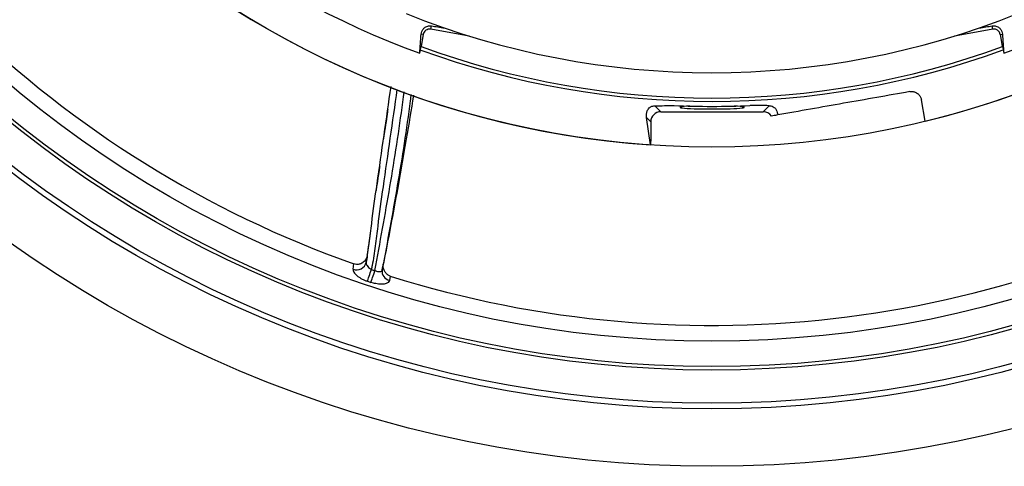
# Model space of a CAD drawing. Header units: millimetres. Extents: x 4424 to 8019, y 4288 to 7883.
# Tile 2 of 11: x 5196 to 6654, y 4288 to 4949. Entities that reach past the tile are written whole.
import ezdxf

# ---------------------------------------------------------------- set-up
doc = ezdxf.new("R2010")
doc.units = ezdxf.units.MM
doc.header["$LTSCALE"] = 5

msp = doc.modelspace()

# ---------------------------------------------------------------- linework, layer by layer
at = {"color": 7, "linetype": 'Continuous', "lineweight": 25}
for p, q in [((5805.2, 4934.4), (5806.1, 4939.4)), ((5862, 4924.4), (5805.2, 4934.4)), ((6637.4, 4934.4), (6580.7, 4924.4)), ((6637.4, 4934.4), (6636.6, 4939.4)), ((5794.1, 4926.7), (5790.9, 4927.2)), ((5794.1, 4926.7), (5791, 4909.4)), ((6648.6, 4926.7), (6651.7, 4927.2)), ((6651.6, 4909.4), (6648.6, 4926.7)), ((5788.9, 4898.8), (5791, 4909.4)), ((6651.6, 4909.4), (6653.7, 4898.8)), ((6537.4, 4798.3), (6531.8, 4829.9)), ((6136.9, 4821.2), (6145.8, 4812.3)), ((6145.8, 4812.3), (6297.5, 4812.4)), ((6297.5, 4812.4), (6306.4, 4821.3)), ((6130.3, 4763.2), (6124.6, 4803.6)), ((6130.8, 4797.3), (6124.6, 4803.6)), ((6130.8, 4797.3), (6130.8, 4773.2)), ((6130.8, 4773.2), (6130.3, 4763.2)), ((5690.3, 4579.3), (5691.4, 4587)), ((5733.2, 4578.4), (5735.1, 4587.6)), ((5745.1, 4569.1), (5743.9, 4562.7))]:
    msp.add_line(p, q, dxfattribs=at)
at = {"color": 7, "linetype": 'Continuous', "lineweight": 25, "flags": 128}
for points in [[(6318.9, 4807.6), (6317.2, 4807.3), (6315.4, 4807), (6313.6, 4806.6), (6311.7, 4806.3), (6309.8, 4806)], [(5711.4, 4561.5), (5711.9, 4562.8), (5712.4, 4564.5), (5713.1, 4566.5), (5713.9, 4568.8), (5714.7, 4571.2), (5715.6, 4573.8), (5716.4, 4576.4), (5717.3, 4578.9)], [(5716.6, 4559.8), (5717.1, 4561.1), (5717.6, 4562.8), (5718.3, 4564.8), (5719, 4567.1), (5719.9, 4569.5), (5720.7, 4572.1), (5721.6, 4574.7), (5722.4, 4577.2)]]:
    msp.add_lwpolyline(points, dxfattribs=at)
at = {"color": 7, "linetype": 'Continuous', "lineweight": 25}
for radius in [1797.5, 1712.5, 1704.2, 1655.1, 1650, 1612.3, 1325]:
    msp.add_circle((6221.3, 6085.1), radius, dxfattribs=at)
for centre, radius, start, end in [((6221.3, 6085.1), 1325, 283.8021, 266.0622), ((6221.3, 6085.1), 1262.6, 110.0275, 249.9725), ((6221.3, 6085.1), 1262.6, 290.0275, 69.9725), ((6221.3, 6085.1), 1589, 201.1318, 250.5205), ((6221.3, 6085.1), 1215, 248.1183, 291.8817), ((5803.5, 4925), 9.59, 80, 170), ((6639.1, 4925), 9.59, 10, 100), ((6221.3, 6085.1), 1257.5, 249.9616, 290.0666), ((6221.3, 6085.1), 1252.5, 249.9025, 290.0989), ((6221.3, 6085.1), 1264.8, 267.469, 272.5623), ((6221.3, 6085.1), 1589, 252.5604, 301.949), ((5695.4, 4593.1), 14.7, 249.7136, 345.4555), ((6221.3, 6085.1), 1588.3, 251.4971, 251.6917), ((5747.1, 4576.4), 14.1, 172.1103, 256.7319), ((6221.3, 6085.1), 1606.6, 251.4971, 251.6917)]:
    msp.add_arc(centre, radius, start, end, dxfattribs=at)
for centre, major_axis, ratio, start_param, end_param in [((6145.9, 4797.3), (-10.6, 10.6), 0.997265, 5.499157, 7.067214), ((6221.7, 4818.9), (47.5, 0), 0.052408, 2.334529, 7.090249), ((6297.5, 4797.3), (-10.6, -10.6), 0.997265, 2.965432, 3.925621)]:
    msp.add_ellipse(centre, major_axis=major_axis, ratio=ratio, start_param=start_param, end_param=end_param, dxfattribs=at)
for points, knots in [([(5790.9, 4927.2), (5791, 4928.7), (5791.3, 4930), (5792.4, 4932.6), (5793.2, 4933.9), (5794.6, 4935.6), (5795.2, 4936.1), (5796.5, 4937.1), (5797.2, 4937.6), (5798.8, 4938.5), (5799.8, 4938.9), (5801.6, 4939.3), (5802.2, 4939.4), (5803.4, 4939.5), (5803.8, 4939.5), (5804.8, 4939.5), (5805.3, 4939.5), (5806.1, 4939.4)], [0, 0, 0, 0, 0.25, 0.25, 0.5, 0.5, 0.625, 0.625, 0.75, 0.75, 0.875, 0.875, 0.9375, 0.9375, 0.96875, 0.96875, 1, 1, 1, 1]), ([(6636.6, 4939.4), (6637.3, 4939.5), (6637.8, 4939.5), (6638.8, 4939.5), (6639.2, 4939.5), (6640.4, 4939.4), (6641.1, 4939.3), (6642.9, 4938.9), (6643.8, 4938.5), (6645.5, 4937.6), (6646.2, 4937.1), (6647.5, 4936.1), (6648, 4935.6), (6649.5, 4933.9), (6650.2, 4932.6), (6651.3, 4930), (6651.6, 4928.7), (6651.7, 4927.2)], [0, 0, 0, 0, 0.03125, 0.03125, 0.0625, 0.0625, 0.125, 0.125, 0.25, 0.25, 0.375, 0.375, 0.5, 0.5, 0.75, 0.75, 1, 1, 1, 1]), ([(5709.5, 4589.4), (5711.1, 4599), (5714.4, 4618.1), (5718.6, 4657), (5729.7, 4734.1), (5739.4, 4801.6), (5746.3, 4849.6)], [0, 0, 0, 0, 0.110762, 0.2215762, 0.4464174, 1, 1, 1, 1]), ([(6514.5, 4842.1), (6481.8, 4836.3), (6449.2, 4830.6), (6400.1, 4821.9), (6383.8, 4819), (6351, 4813.2), (6334.9, 4810.4), (6318.9, 4807.6)], [0, 0, 0, 0, 0.5, 0.5, 0.75, 0.75, 1, 1, 1, 1]), ([(6514.5, 4842.1), (6515, 4842.2), (6515.5, 4842.3), (6516.5, 4842.3), (6516.9, 4842.3), (6518.2, 4842.3), (6519, 4842.2), (6520.4, 4842), (6521.1, 4841.8), (6522.2, 4841.4), (6522.8, 4841.2), (6524.2, 4840.6), (6525.1, 4840.1), (6526.5, 4839), (6527.2, 4838.4), (6528.9, 4836.7), (6529.8, 4835.4), (6531.1, 4832.8), (6531.6, 4831.4), (6531.8, 4829.9)], [0, 0, 0, 0, 0.03125, 0.03125, 0.0625, 0.0625, 0.125, 0.125, 0.1875, 0.1875, 0.25, 0.25, 0.375, 0.375, 0.5, 0.5, 0.75, 0.75, 1, 1, 1, 1]), ([(5775.8, 4838.1), (5775.4, 4834.9), (5769.8, 4789.6), (5756.1, 4702.9), (5740.8, 4619.9), (5733.2, 4578.4)], [0, 0, 0, 0, 0.0374316, 0.5185215, 1, 1, 1, 1]), ([(5779.5, 4836.8), (5776, 4815.3), (5767.5, 4762.9), (5752.8, 4679.8), (5741, 4618.3), (5735.1, 4587.6)], [0, 0, 0, 0, 0.258677, 0.629325, 1, 1, 1, 1]), ([(5741.5, 4816.1), (5741.3, 4814.7), (5740.6, 4809.5), (5738.7, 4796.8), (5736.6, 4783.1), (5735.3, 4774.3), (5735, 4772)], [0, 0, 0, 0, 0.121699, 0.450281, 0.851453, 1, 1, 1, 1]), ([(6124.6, 4803.6), (6124.3, 4805.2), (6124.3, 4806.9), (6124.7, 4810.1), (6125, 4811.7), (6126, 4814.1), (6126.4, 4814.9), (6127.4, 4816.4), (6128, 4817.2), (6129.2, 4818.3), (6129.6, 4818.6), (6130.5, 4819.3), (6131.1, 4819.7), (6132.3, 4820.3), (6133, 4820.6), (6134.7, 4821), (6135.7, 4821.2), (6136.9, 4821.2)], [0, 0, 0, 0, 0.25, 0.25, 0.5, 0.5, 0.625, 0.625, 0.75, 0.75, 0.8125, 0.8125, 0.875, 0.875, 0.9375, 0.9375, 1, 1, 1, 1]), ([(6306.4, 4821.3), (6306.9, 4821.3), (6307.3, 4821.2), (6308.2, 4821.1), (6308.6, 4821.1), (6309.7, 4820.8), (6310.3, 4820.6), (6312, 4819.9), (6312.8, 4819.4), (6314.3, 4818.2), (6314.9, 4817.6), (6315.9, 4816.4), (6316.3, 4815.8), (6317.4, 4814), (6317.9, 4812.7), (6318.7, 4810.2), (6318.9, 4808.9), (6318.9, 4807.6)], [0, 0, 0, 0, 0.03125, 0.03125, 0.0625, 0.0625, 0.125, 0.125, 0.25, 0.25, 0.375, 0.375, 0.5, 0.5, 0.75, 0.75, 1, 1, 1, 1]), ([(5729.5, 4731.5), (5729.3, 4730.6), (5729.1, 4728.5), (5728.3, 4723.5), (5726.9, 4714.6), (5725.4, 4704.6), (5724.3, 4697), (5724, 4694.7)], [0, 0, 0, 0, 0.120706, 0.269981, 0.434732, 0.834446, 1, 1, 1, 1]), ([(5711.1, 4600), (5712, 4605.6), (5713.7, 4616.3), (5715.1, 4627.1), (5715.8, 4632.3)], [0, 0, 0, 0, 0.51952, 1, 1, 1, 1]), ([(5711.1, 4600), (5710.6, 4598), (5709.5, 4594.1), (5705.5, 4589.5), (5700.6, 4586.7), (5695.6, 4585.9), (5692.7, 4586.7), (5691.4, 4587)], [0, 0, 0, 0, 0.225674, 0.451801, 0.663837, 0.854184, 1, 1, 1, 1]), ([(5690.3, 4579.3), (5690.2, 4578.6), (5690.2, 4577.9), (5690.6, 4576.4), (5690.9, 4575.6), (5691.9, 4574), (5692.5, 4573.2), (5694, 4571.5), (5694.8, 4570.7), (5696.7, 4569), (5697.8, 4568.2), (5700.2, 4566.7), (5701.4, 4565.9), (5704.1, 4564.5), (5705.5, 4563.8), (5708.4, 4562.6), (5709.9, 4562), (5711.4, 4561.5)], [0, 0, 0, 0, 0.125, 0.125, 0.25, 0.25, 0.375, 0.375, 0.5, 0.5, 0.625, 0.625, 0.75, 0.75, 0.875, 0.875, 1, 1, 1, 1]), ([(5709.5, 4589.4), (5709.5, 4589.1), (5709.4, 4588.1), (5710, 4586), (5711.7, 4583.3), (5714.2, 4580.8), (5716.2, 4579.5), (5717.3, 4578.9)], [0, 0, 0, 0, 0.0966819, 0.3231654, 0.5520574, 0.7780649, 1, 1, 1, 1]), ([(5745.1, 4569.1), (5743.6, 4569.7), (5740.7, 4571), (5737.4, 4574.7), (5735.2, 4579.3), (5734.5, 4583.8), (5734.9, 4586.6), (5735.1, 4587.6)], [0, 0, 0, 0, 0.207256, 0.414138, 0.630758, 0.867075, 1, 1, 1, 1]), ([(5733.2, 4578.4), (5733, 4577.7), (5732.6, 4576.5), (5730.7, 4575.5), (5728.1, 4575.2), (5725.2, 4575.8), (5723.3, 4576.8), (5722.4, 4577.2)], [0, 0, 0, 0, 0.208687, 0.413623, 0.615445, 0.818251, 1, 1, 1, 1]), ([(5743.9, 4562.7), (5743.5, 4561.6), (5742.6, 4559.4), (5737.9, 4557.4), (5731.5, 4556.8), (5724, 4557.6), (5719, 4559.1), (5716.6, 4559.8)], [0, 0, 0, 0, 0.205575, 0.411523, 0.616317, 0.820569, 1, 1, 1, 1])]:
    msp.add_open_spline(points, degree=3, knots=knots, dxfattribs=at)
for points in [[(5806.1, 4939.4), (5812.4, 4938.4), (5818.8, 4937.4), (5825.5, 4936.3)], [(6617.1, 4936.3), (6623.8, 4937.4), (6630.3, 4938.4), (6636.6, 4939.4)], [(5788.9, 4898.8), (5789.6, 4908.3), (5790.2, 4917.7), (5790.9, 4927.2)], [(6651.7, 4927.2), (6652.4, 4917.7), (6653.1, 4908.3), (6653.7, 4898.8)], [(6136.9, 4821.2), (6146.4, 4821.3), (6155.9, 4821.4), (6165.5, 4821.5)], [(6306.4, 4821.3), (6296.9, 4821.4), (6287.4, 4821.5), (6277.9, 4821.5)], [(5711.1, 4600), (5710.6, 4596.4), (5710.1, 4592.9), (5709.5, 4589.4)]]:
    msp.add_open_spline(points, degree=3, dxfattribs=at)
at = {"color": 8, "linetype": 'Continuous', "lineweight": 25}
for points, knots in [([(5755.1, 4845.5), (5748.2, 4797.3), (5738.5, 4729.8), (5727.5, 4652.6), (5723.2, 4613.6), (5719.9, 4592.3), (5717.6, 4580.8), (5717.3, 4578.9)], [0, 0, 0, 0, 0.541589, 0.759956, 0.8692905, 0.9785732, 1, 1, 1, 1]), ([(5722.4, 4577.2), (5730, 4618.6), (5745.2, 4701.5), (5759.1, 4789.8), (5764.9, 4836.7), (5765.5, 4841.8)], [0, 0, 0, 0, 0.471536, 0.943261, 1, 1, 1, 1])]:
    msp.add_open_spline(points, degree=3, knots=knots, dxfattribs=at)

doc.saveas('drawing.dxf')
